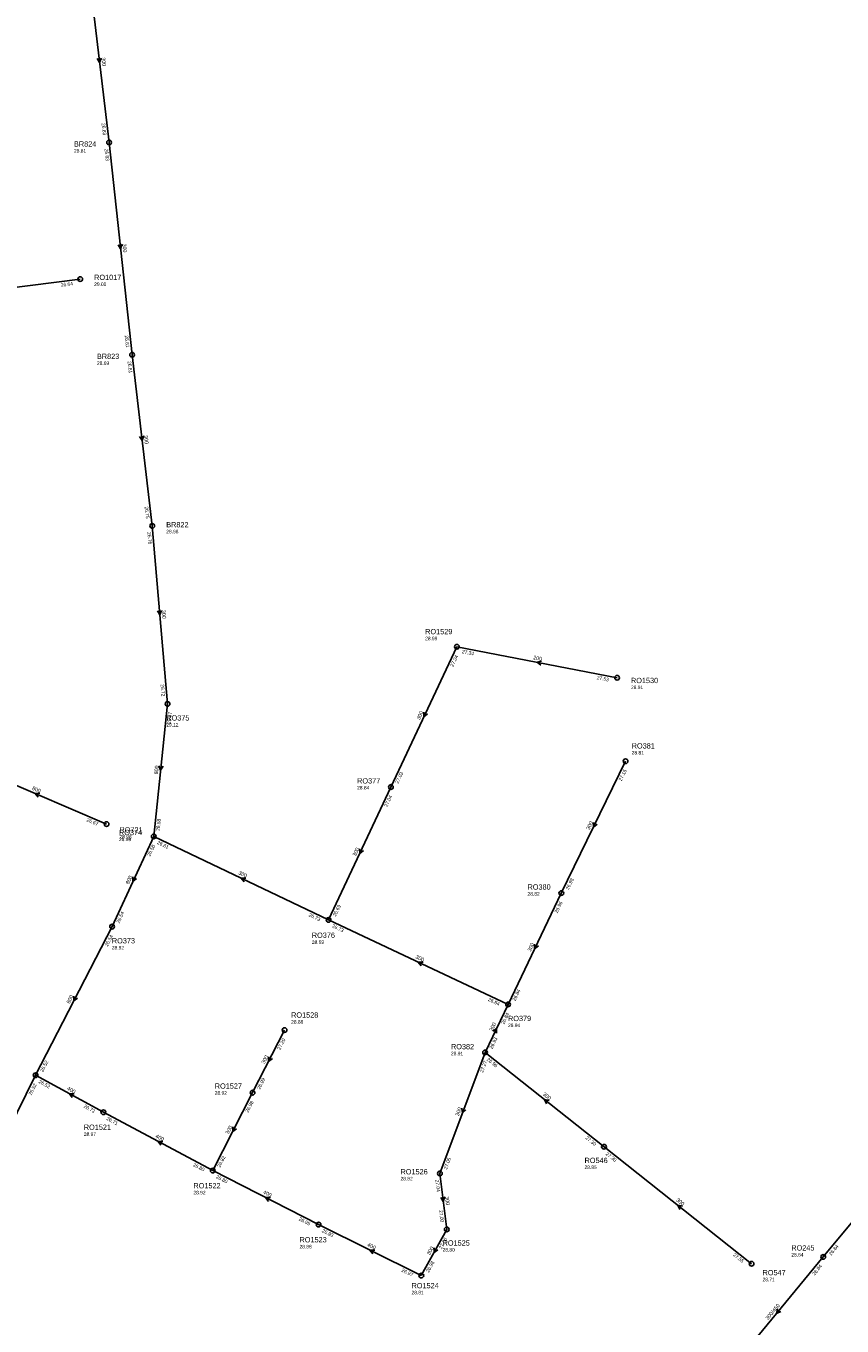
# Model space of a CAD drawing. Header units: metres. Extents: x 179992 to 198392, y 351761 to 369438.
# Tile 157 of 194: x 192487 to 192765, y 364123 to 364565. Entities that reach past the tile are written whole.
import ezdxf

# ---------------------------------------------------------------- set-up
doc = ezdxf.new("R2010")
doc.units = ezdxf.units.M

msp = doc.modelspace()

# ---------------------------------------------------------------- linework, layer by layer
at = {"layer": 'B-WE-RI-GWA-RIOOLLEIDING', "linetype": 'Continuous'}
msp.add_lwpolyline([(192688.38, 364343.64), (192633.84, 364354.17)], dxfattribs=at)
at = {"layer": 'B-WE-RI-GWA-RIOOLLEIDING_BETON_300', "linetype": 'Continuous'}
for points in [[(192633.84, 364354.17), (192611.36, 364306.48)], [(192691.24, 364315.27), (192669.38, 364270.38)], [(192611.36, 364306.48), (192590.13, 364261.27)], [(192590.13, 364261.27), (192530.59, 364289.69)], [(192669.38, 364270.38), (192651.23, 364232.55)], [(192651.23, 364232.55), (192590.13, 364261.27)], [(192643.4, 364216.22), (192651.23, 364232.55)], [(192575.13, 364223.78), (192564.27, 364202.51)], [(192643.4, 364216.22), (192628.03, 364175.03)], [(192683.91, 364184.1), (192643.4, 364216.22)], [(192564.27, 364202.51), (192550.69, 364176)], [(192734.16, 364144.32), (192683.91, 364184.1)], [(192628.03, 364175.03), (192630.36, 364155.97)], [(192630.36, 364155.97), (192621.71, 364140.31)]]:
    msp.add_lwpolyline(points, dxfattribs=at)
at = {"layer": 'B-WE-RI-GWA-RIOOLLEIDING_BETON_400', "linetype": 'Continuous'}
for points in [[(192513.45, 364195.86), (192490.38, 364208.42)], [(192550.69, 364176), (192513.45, 364195.86)], [(192586.74, 364157.66), (192550.69, 364176)], [(192621.71, 364140.31), (192586.74, 364157.66)]]:
    msp.add_lwpolyline(points, dxfattribs=at)
at = {"layer": 'B-WE-RI-GWA-RIOOLLEIDING_BETON_450', "linetype": 'Continuous'}
for points in [[(192789.057, 364183.292), (192758.56, 364146.63)], [(192758.56, 364146.63), (192726.78, 364108.15)]]:
    msp.add_lwpolyline(points, dxfattribs=at)
at = {"layer": 'B-WE-RI-GWA-RIOOLLEIDING_BETON_800', "linetype": 'Continuous'}
for points in [[(192535.3, 364334.77), (192530.59, 364289.69)], [(192530.59, 364289.69), (192516.43, 364258.98)], [(192516.43, 364258.98), (192490.38, 364208.42)], [(192490.38, 364208.42), (192465.18, 364157.44)]]:
    msp.add_lwpolyline(points, dxfattribs=at)
at = {"layer": 'B-WE-RI-GWA-RIOOLPUT_INSPECTIEPUT'}
for centre in [(192633.84, 364354.17), (192688.38, 364343.64), (192691.24, 364315.27), (192611.36, 364306.48), (192530.59, 364289.69), (192669.38, 364270.38), (192516.43, 364258.98), (192590.13, 364261.27), (192651.23, 364232.55), (192575.13, 364223.78), (192643.4, 364216.22), (192490.38, 364208.42), (192564.27, 364202.51), (192513.45, 364195.86), (192683.91, 364184.1), (192550.69, 364176), (192628.03, 364175.03), (192586.74, 364157.66), (192630.36, 364155.97), (192734.16, 364144.32), (192758.56, 364146.63), (192621.71, 364140.31)]:
    msp.add_circle(centre, 0.8, dxfattribs=at)
at = {"layer": 'B-WE-RI-GWA_STROMINGSRICHTING'}
for points in [[(192662.66, 364349.34), (192661.11, 364348.91), (192662.39, 364347.93)], [(192622.56, 364331.93), (192622.6, 364330.32), (192623.87, 364331.32)], [(192532.38, 364313.74), (192532.95, 364312.23), (192533.81, 364313.59)], [(192680.29, 364294.43), (192680.31, 364292.83), (192681.59, 364293.8)], [(192600.71, 364285.48), (192600.74, 364283.88), (192602.01, 364284.87)], [(192523.46, 364275.94), (192523.51, 364274.33), (192524.77, 364275.34)], [(192561.97, 364275.51), (192560.36, 364275.48), (192561.35, 364274.21)], [(192660.28, 364253.07), (192660.3, 364251.46), (192661.58, 364252.45)], [(192622.29, 364246.95), (192620.68, 364246.91), (192621.68, 364245.65)], [(192503.42, 364235.31), (192503.4, 364233.7), (192504.7, 364234.65)], [(192646.04, 364223.4), (192647.32, 364224.39), (192647.34, 364222.78)], [(192569.71, 364214.75), (192569.7, 364213.15), (192571, 364214.1)], [(192503.52, 364202.08), (192501.92, 364202.14), (192502.84, 364200.82)], [(192635.54, 364197.23), (192635.71, 364195.62), (192636.89, 364196.72)], [(192665.23, 364199.83), (192663.65, 364200.16), (192664.34, 364198.7)], [(192557.5, 364190.86), (192557.48, 364189.26), (192558.78, 364190.21)], [(192533.68, 364185.89), (192532.07, 364185.93), (192533, 364184.62)], [(192570.32, 364166.82), (192568.71, 364166.83), (192569.67, 364165.54)], [(192629.73, 364167.02), (192629.2, 364165.5), (192628.31, 364166.84)], [(192710.61, 364163.88), (192709.04, 364164.21), (192709.72, 364162.75)], [(192605.83, 364148.99), (192604.22, 364148.98), (192605.19, 364147.7)], [(192626.1, 364149.75), (192626.03, 364148.14), (192627.36, 364149.05)], [(192743.03, 364128.96), (192742.67, 364127.39), (192744.14, 364128.04)]]:
    msp.add_lwpolyline(points, dxfattribs=at)
at = {"layer": 'B-WE-RI-SWA-RIOOLLEIDING_BETON_800', "linetype": 'Continuous'}
for points in [[(192505.556, 364479.26), (192445.368, 364471.646)], [(192514.558, 364293.865), (192465.842, 364314.689)]]:
    msp.add_lwpolyline(points, dxfattribs=at)
at = {"layer": 'B-WE-RI-SWA-RIOOLPUT_INSPECTIEPUT'}
msp.add_circle((192505.56, 364479.26), 0.8, dxfattribs=at)
at = {"layer": 'B-WE-RI-SWA-RIOOLPUT_OVERSTORTPUT'}
msp.add_circle((192514.56, 364293.86), 0.8, dxfattribs=at)
at = {"layer": 'B-WE-RI-SWA_STROMINGSRICHTING'}
msp.add_lwpolyline([(192491.81, 364304.37), (192490.2, 364304.28), (192491.24, 364303.05)], dxfattribs=at)
at = {"layer": 'B-WE-RI-VWA-RIOOLLEIDING_BETON_300', "linetype": 'Continuous'}
for points in [[(192508.94, 364580.15), (192515.43, 364525.72)], [(192515.43, 364525.72), (192523.24, 364453.49)], [(192523.24, 364453.49), (192530.08, 364395.29)], [(192530.08, 364395.29), (192535.3, 364334.77)]]:
    msp.add_lwpolyline(points, dxfattribs=at)
at = {"layer": 'B-WE-RI-VWA-RIOOLPUT_INSPECTIEPUT'}
for centre in [(192515.43, 364525.72), (192523.24, 364453.49), (192530.08, 364395.29), (192535.3, 364334.77)]:
    msp.add_circle(centre, 0.8, dxfattribs=at)
at = {"layer": 'B-WE-RI-VWA_STROMINGSRICHTING'}
for points in [[(192512.73, 364554.45), (192512.18, 364552.93), (192511.3, 364554.28)], [(192519.9, 364491.11), (192519.33, 364489.6), (192518.46, 364490.96)], [(192527.21, 364425.9), (192526.66, 364424.39), (192525.78, 364425.74)], [(192533.28, 364366.53), (192532.69, 364365.03), (192531.85, 364366.4)]]:
    msp.add_lwpolyline(points, dxfattribs=at)

# ---------------------------------------------------------------- texts
at = {"layer": 'B-WE-RI-GWA_AFM'}
for s, rotation, p in [('200', -10.93, (192659.73, 364349.95)), ('300', 64.76, (192621.22, 364329.24)), ('800', 84.04, (192532.01, 364310.74)), ('300', 64.04, (192678.92, 364291.75)), ('300', 64.85, (192599.39, 364282.8)), ('800', 65.25, (192522.15, 364273.26)), ('300', -25.52, (192559.29, 364276.86)), ('300', -25.18, (192619.61, 364248.27)), ('300', 64.37, (192658.94, 364250.4)), ('800', 62.74, (192501.99, 364232.67)), ('300', 64.38, (192645.94, 364223.31)), ('300', 62.95, (192568.31, 364212.14)), ('400', -28.57, (192500.92, 364203.56)), ('300', -38.41, (192662.92, 364201.74)), ('300', 69.54, (192634.44, 364194.43)), ('400', -28.07, (192531.05, 364187.34)), ('300', 62.88, (192556.07, 364188.23)), ('400', -26.96, (192567.68, 364168.26)), ('300', -83.03, (192629.77, 364167.16)), ('300', -38.37, (192708.3, 364165.8)), ('400', -26.39, (192603.17, 364150.39)), ('300', 61.09, (192624.6, 364147.13)), ('300/450', 50.45, (192739.76, 364125.06))]:
    msp.add_text(s, height=1.3, rotation=rotation, dxfattribs=at).set_placement(p)
at = {"layer": 'B-WE-RI-GWA_BOB'}
for s, rotation, p in [('27.34', 64.76, (192632.57, 364347.25)), ('27.34', -10.93, (192635.46, 364352.02)), ('27.53', -10.93, (192681.36, 364343.16)), ('26.67', 84.04, (192536.38, 364327.82)), ('27.03', 64.76, (192613.84, 364307.52)), ('27.15', 64.04, (192689.88, 364308.37)), ('27.04', 64.85, (192610.1, 364299.56)), ('26.58', 84.04, (192532.59, 364291.49)), ('26.58', 65.25, (192529.38, 364282.76)), ('26.61', -25.52, (192531.62, 364287.2)), ('26.98', 64.04, (192671.87, 364271.39)), ('26.96', 64.37, (192668.06, 364263.47)), ('26.54', 65.25, (192518.9, 364260.04)), ('26.73', -25.52, (192583.22, 364262.57)), ('26.69', 64.85, (192592.61, 364262.32)), ('26.73', -25.18, (192591.17, 364258.79)), ('26.54', 62.74, (192514.92, 364252.11)), ('26.84', 64.37, (192653.72, 364233.57)), ('26.84', -25.18, (192644.31, 364233.81)), ('26.84', 64.38, (192649.91, 364225.64)), ('27.20', 62.95, (192573.64, 364216.91)), ('26.93', 64.38, (192645.89, 364217.25)), ('26.96', -38.41, (192643.85, 364213.57)), ('26.52', 62.74, (192492.9, 364209.37)), ('27.27', 69.54, (192642.71, 364209.22)), ('26.52', 63.7, (192488.98, 364201.53)), ('26.52', -28.57, (192491.28, 364205.88)), ('26.99', 62.95, (192566.78, 364203.47)), ('26.72', -28.57, (192506.62, 364197.53)), ('26.98', 62.88, (192562.77, 364195.64)), ('26.71', -28.07, (192514.37, 364193.33)), ('27.30', -38.41, (192677.46, 364186.91)), ('26.80', -28.07, (192543.84, 364177.61)), ('26.82', 62.88, (192553.2, 364176.96)), ('27.05', 69.54, (192630.42, 364176.27)), ('27.30', -38.37, (192684.36, 364181.45)), ('26.80', -26.96, (192551.66, 364173.49)), ('27.04', -83.03, (192626.49, 364172.83)), ('27.00', -83.03, (192627.75, 364162.5)), ('26.95', -26.96, (192579.86, 364159.14)), ('26.93', -26.39, (192587.73, 364155.16)), ('27.00', 61.09, (192628.65, 364149.15)), ('27.55', -38.37, (192727.71, 364147.13)), ('26.84', 50.24, (192761.22, 364147.02)), ('26.98', 61.09, (192624.25, 364141.19)), ('26.84', 50.45, (192755.62, 364140.24)), ('26.97', -26.39, (192614.82, 364141.72))]:
    msp.add_text(s, height=1.2, rotation=rotation, dxfattribs=at).set_placement(p)
at = {"layer": 'B-WE-RI-GWA_PUTDEKSELNIVEAU'}
for s, p in [('28.99', (192623.02, 364356.41)), ('28.91', (192693.09, 364339.78)), ('28.81', (192693.34, 364317.54)), ('28.84', (192599.85, 364305.64)), ('28.98', (192518.78, 364288.07)), ('28.82', (192657.87, 364269.54)), ('28.69', (192584.43, 364253.12)), ('28.92', (192516.35, 364251.24)), ('28.88', (192577.38, 364225.98)), ('28.94', (192651.23, 364224.81)), ('28.91', (192631.81, 364215.23)), ('28.92', (192551.39, 364201.82)), ('28.97', (192506.8, 364187.82)), ('28.85', (192677.29, 364176.53)), ('28.82', (192614.63, 364172.67)), ('28.92', (192544.12, 364167.92)), ('28.88', (192580.24, 364149.54)), ('28.80', (192628.96, 364148.44)), ('28.64', (192747.68, 364146.78)), ('28.71', (192737.89, 364138.36)), ('28.81', (192618.38, 364133.92))]:
    msp.add_text(s, height=1.2, dxfattribs=at).set_placement(p)
at = {"layer": 'B-WE-RI-GWA_PUTNUMMER'}
for s, p in [('RO1529', (192623.02, 364358.45)), ('RO1530', (192693.09, 364341.82)), ('RO381', (192693.34, 364319.58)), ('RO377', (192599.85, 364307.68)), ('RO374', (192518.78, 364290.11)), ('RO380', (192657.87, 364271.58)), ('RO373', (192516.35, 364253.28)), ('RO376', (192584.43, 364255.16)), ('RO1528', (192577.38, 364228.02)), ('RO379', (192651.23, 364226.85)), ('RO382', (192631.81, 364217.27)), ('RO1527', (192551.39, 364203.86)), ('RO1521', (192506.8, 364189.86)), ('RO546', (192677.29, 364178.57)), ('RO1526', (192614.63, 364174.71)), ('RO1522', (192544.12, 364169.96)), ('RO1523', (192580.24, 364151.58)), ('RO1525', (192628.96, 364150.48)), ('RO245', (192747.68, 364148.82)), ('RO547', (192737.89, 364140.4)), ('RO1524', (192618.38, 364135.96))]:
    msp.add_text(s, height=1.8, dxfattribs=at).set_placement(p)
at = {"layer": 'B-WE-RI-SWA_AFM'}
msp.add_text('800', height=1.3, rotation=-23.14, dxfattribs=at).set_placement((192489.07, 364305.62))
at = {"layer": 'B-WE-RI-SWA_BOB'}
for s, rotation, p in [('26.64', 7.21, (192499.04, 364476.62)), ('26.67', -23.14, (192507.6, 364294.88))]:
    msp.add_text(s, height=1.2, rotation=rotation, dxfattribs=at).set_placement(p)
at = {"layer": 'B-WE-RI-SWA_PUTDEKSELNIVEAU'}
for s, p in [('29.00', (192510.32, 364476.9)), ('28.98', (192518.94, 364288.97))]:
    msp.add_text(s, height=1.2, dxfattribs=at).set_placement(p)
at = {"layer": 'B-WE-RI-SWA_PUTNUMMER'}
for s, p in [('RO1017', (192510.32, 364478.94)), ('RO721', (192518.94, 364291.01))]:
    msp.add_text(s, height=1.8, dxfattribs=at).set_placement(p)
at = {"layer": 'B-WE-RI-VWA_AFM'}
for rotation, p in [(-83.2, (192512.77, 364554.59)), (-83.83, (192519.93, 364491.24)), (-83.3, (192527.24, 364426.03)), (-85.07, (192533.32, 364366.66))]:
    msp.add_text('300', height=1.3, rotation=rotation, dxfattribs=at).set_placement(p)
at = {"layer": 'B-WE-RI-VWA_BOB'}
for s, rotation, p in [('26.83', -83.2, (192512.84, 364532.26)), ('26.83', -83.83, (192513.86, 364523.54)), ('26.81', -83.83, (192520.72, 364460.06)), ('26.81', -83.3, (192521.69, 364451.29)), ('26.75', -83.3, (192527.5, 364401.83)), ('26.76', -85.07, (192528.46, 364393.14)), ('26.72', -85.07, (192532.92, 364341.39))]:
    msp.add_text(s, height=1.2, rotation=rotation, dxfattribs=at).set_placement(p)
at = {"layer": 'B-WE-RI-VWA_PUTDEKSELNIVEAU'}
for s, p in [('28.81', (192503.46, 364522.28)), ('28.69', (192511.27, 364450.05)), ('28.98', (192534.86, 364392.77)), ('29.12', (192534.88, 364327.05))]:
    msp.add_text(s, height=1.2, dxfattribs=at).set_placement(p)
at = {"layer": 'B-WE-RI-VWA_PUTNUMMER'}
for s, p in [('BR824', (192503.46, 364524.32)), ('BR823', (192511.27, 364452.09)), ('BR822', (192534.86, 364394.81)), ('RO375', (192534.88, 364329.09))]:
    msp.add_text(s, height=1.8, dxfattribs=at).set_placement(p)

doc.saveas('drawing.dxf')
